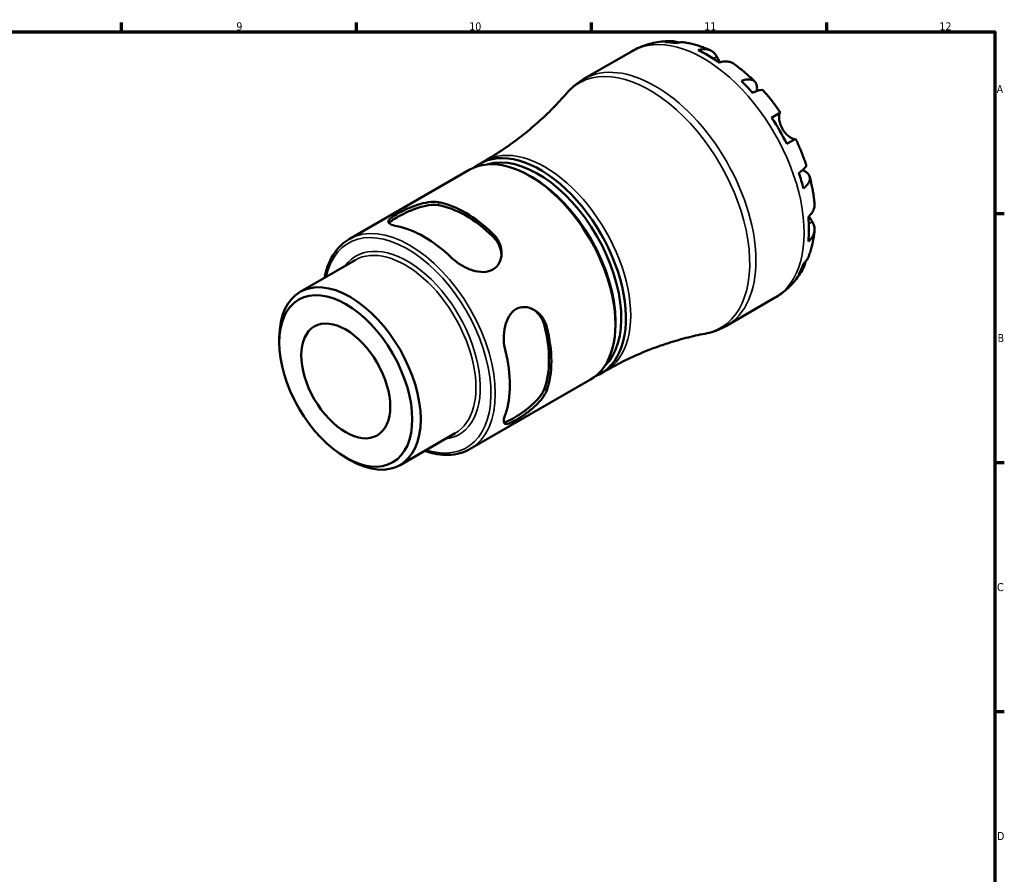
# Model space of a CAD drawing. Header units: millimetres. Extents: x -81 to 905, y -43 to 594.
# Tile 5 of 5: x 530 to 824, y 323 to 578. Entities that reach past the tile are written whole.
import ezdxf

# ---------------------------------------------------------------- set-up
doc = ezdxf.new("R2010")
doc.units = ezdxf.units.MM
for name, color, linetype, lineweight in [('Border (ANSI)', 7, 'Continuous', 70), ('Visible (ANSI)', 7, 'Continuous', 50), ('Visible Narrow (ANSI)', 7, 'Continuous', 35)]:
    doc.layers.add(name, color=color, linetype=linetype, lineweight=lineweight)
doc.styles.add('Note Text (ANSI)', font='tahoma.ttf')

# ---------------------------------------------------------------- blocks, each defined once
blk = doc.blocks.new('Borders Default Border')
at = {"layer": 'Border (ANSI)'}
for p, q in [((560.67, 574), (560.67, 576.8)), ((630.75, 574), (630.75, 576.8)), ((700.83, 574), (700.83, 576.8)), ((770.92, 574), (770.92, 576.8)), ((821, 519.75), (823.8, 519.75)), ((821, 445.5), (823.8, 445.5)), ((821, 371.25), (823.8, 371.25))]:
    blk.add_line(p, q, dxfattribs=at)
at = {"layer": 'Border (ANSI)', "flags": 128}
blk.add_lwpolyline([(20, 20), (20, 574), (821, 574), (821, 20), (20, 20)], dxfattribs=at)
at = {"layer": 'Border (ANSI)', "color": 5, "true_color": 0x0000ff, "char_height": 2.4, "attachment_point": 7, "style": 'Note Text (ANSI)'}
for s, insert in [('9', (594.92, 574.35)), ('10', (664.35, 574.35)), ('11', (734.43, 574.4)), ('12', (804.52, 574.4)), ('A', (821.58, 555.68)), ('B', (821.87, 481.43)), ('C', (821.71, 407.13)), ('D', (821.72, 332.93))]:
    blk.add_mtext(s, dxfattribs=dict(at, insert=insert))

msp = doc.modelspace()

# ---------------------------------------------------------------- linework, layer by layer
at = {"layer": 'Visible (ANSI)'}
for p, q in [((698.5281, 559.9045), (712.9019, 568.2032)), ((754.5092, 548.3465), (757.135, 549.8626)), ((761.635, 542.0683), (759.0092, 540.5523)), ((667.4758, 534.6152), (668.89, 535.4317)), ((628.5319, 512.1309), (664.3433, 532.8067)), ((683.1129, 530.6092), (682.4058, 531.0175)), ((613.9167, 496.3974), (630.3828, 505.9041)), ((741.0281, 486.2923), (755.4019, 494.591)), ((707.9501, 487.59), (707.9501, 486.7735)), ((607.7434, 481.2922), (607.7434, 482.7525)), ((703.6008, 472.0449), (705.015, 472.8614)), ((664.6569, 449.5606), (700.4683, 470.2363)), ((643.7237, 444.7702), (660.1898, 454.2769)), ((627.5556, 446.9766), (628.8202, 446.2465))]:
    msp.add_line(p, q, dxfattribs=at)
for centre, major_axis, start_param, end_param in [((735.7429, 532.3157), (-21.1364, 36.6092), 5.83034857, 5.95062389), ((735.7429, 532.3157), (-21.1364, 36.6092), 5.39113339, 5.6044409), ((735.7429, 532.3157), (-21.1364, 36.6092), 5.0449504, 5.16522572), ((735.7429, 532.3157), (-21.1364, 36.6092), 4.60573523, 4.81904274), ((682.4058, 501.5215), (-18.0625, 31.2852), 3.14159265, 6.28318531), ((685.5383, 503.3301), (18.0625, -31.2852), 6.19636394, 9.51159933), ((684.8312, 502.9218), (-17.5625, 30.4191), 3.28209274, 6.14268522), ((735.7429, 532.3157), (-21.1364, 36.6092), 4.25955224, 4.37982756), ((683.1129, 501.9298), (-17.5625, 30.4191), 3.92699082, 5.49778714), ((663.2998, 490.4906), (18.0625, -31.2852), 2.03221757, 2.68017141), ((663.2998, 490.4906), (17.5625, -30.4191), 2.02264163, 2.68974735), ((735.7429, 532.3157), (-21.1364, 36.6092), 3.82033706, 4.03364457), ((650.9254, 483.3463), (-18.0625, 31.2852), 5.17381022, 5.82176407), ((735.7429, 532.3157), (21.1364, -36.6092), 0.33256142, 0.45283674), ((628.8202, 470.5838), (14.9035, -25.8136), 5.49778714, 10.21017612), ((663.2998, 490.4906), (17.5625, -30.4191), 0.4518453, 1.11895103), ((663.2998, 490.4906), (18.0625, -31.2852), 0.46142124, 1.10937509), ((650.9254, 483.3463), (-18.0625, 31.2852), 3.60301389, 4.25096774)]:
    msp.add_ellipse(centre, major_axis=major_axis, ratio=0.57735027, start_param=start_param, end_param=end_param, dxfattribs=at)
for major_axis in [(-14.0093, 24.2648), (-9.375, 16.238)]:
    msp.add_ellipse((627.5556, 469.8537), major_axis=major_axis, ratio=0.57735027, dxfattribs=at)
for points, knots in [([(712.9019, 568.2032), (713.6259, 568.6212), (714.3741, 568.9971), (715.9048, 569.6591), (716.6873, 569.9453), (718.2722, 570.4265), (719.0744, 570.6216), (720.6858, 570.9234), (721.4948, 571.0302), (723.1094, 571.1607), (723.9149, 571.1846), (724.715, 571.1704)], [5.497787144, 5.497787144, 5.497787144, 5.497787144, 5.564613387, 5.564613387, 5.631439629, 5.631439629, 5.698265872, 5.698265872, 5.765092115, 5.765092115, 5.831918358, 5.831918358, 5.831918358, 5.831918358]), ([(722.6649, 570.903), (723.2279, 571.0629), (723.8058, 571.1481), (724.8888, 571.1866), (725.4926, 571.1393), (726.3682, 570.953), (726.6461, 570.8761), (726.9163, 570.7856)], [0.213433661, 0.213433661, 0.213433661, 0.213433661, 0.416009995, 0.416009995, 0.624348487, 0.624348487, 0.72203868, 0.72203868, 0.72203868, 0.72203868]), ([(728.8174, 570.7715), (728.3887, 570.8458), (727.9539, 570.8694), (727.0581, 570.826), (726.5206, 570.7367), (725.9844, 570.5741)], [6.099734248, 6.099734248, 6.099734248, 6.099734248, 6.269905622, 6.269905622, 6.472481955, 6.472481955, 6.472481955, 6.472481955]), ([(728.8174, 570.7718), (729.3318, 570.6818), (729.8423, 570.5777), (730.8553, 570.3433), (731.3577, 570.2128), (732.3541, 569.9272), (732.8481, 569.7721), (733.8277, 569.4385), (734.3133, 569.2602), (735.2759, 568.8814), (735.753, 568.6811), (736.2258, 568.4704)], [5.947813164, 5.947813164, 5.947813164, 5.947813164, 5.992165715, 5.992165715, 6.036518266, 6.036518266, 6.080870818, 6.080870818, 6.125223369, 6.125223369, 6.16957592, 6.16957592, 6.16957592, 6.16957592]), ([(732.5609, 568.4722), (733.0698, 568.6454), (733.5668, 568.751), (734.4605, 568.8382), (734.9372, 568.8238), (735.8268, 568.6485), (736.2397, 568.4876), (736.9348, 568.0834), (737.2806, 567.8023), (737.8056, 567.194), (738.0056, 566.8946), (738.1704, 566.5812)], [0.21343841, 0.21343841, 0.21343841, 0.21343841, 0.415599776, 0.415599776, 0.62400044, 0.62400044, 0.832401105, 0.832401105, 1.041788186, 1.041788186, 1.201242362, 1.201242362, 1.201242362, 1.201242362]), ([(738.1704, 566.5812), (738.2393, 566.4504), (738.3143, 566.3091), (738.4764, 566.0089), (738.5629, 565.8508), (738.772, 565.476), (738.8973, 565.2562), (739.0644, 564.9737), (739.0969, 564.9192), (739.1299, 564.8644)], [-0.72877811, -0.72877811, -0.72877811, -0.72877811, -0.658645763, -0.658645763, -0.589487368, -0.589487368, -0.502828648, -0.502828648, -0.482258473, -0.482258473, -0.482258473, -0.482258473]), ([(743.2421, 564.4229), (743.1457, 564.4918), (743.0482, 564.5548), (742.6037, 564.8133), (742.1907, 564.9743), (741.3011, 565.1496), (740.8244, 565.1639), (739.9308, 565.0767), (739.4338, 564.9711), (738.9249, 564.798)], [5.812344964, 5.812344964, 5.812344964, 5.812344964, 5.871113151, 5.871113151, 6.079513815, 6.079513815, 6.287914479, 6.287914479, 6.490075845, 6.490075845, 6.490075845, 6.490075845]), ([(743.2424, 564.4234), (743.6779, 564.1131), (744.1092, 563.7945), (744.9631, 563.1411), (745.3858, 562.8063), (746.2222, 562.1214), (746.6361, 561.7711), (747.4549, 561.0558), (747.8598, 560.6907), (748.6605, 559.9464), (749.0562, 559.5671), (749.4473, 559.181)], [0.116293, 0.116293, 0.116293, 0.116293, 0.16125208, 0.16125208, 0.206211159, 0.206211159, 0.251170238, 0.251170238, 0.296129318, 0.296129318, 0.341088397, 0.341088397, 0.341088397, 0.341088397]), ([(693.3074, 555.5632), (693.6024, 555.9058), (693.9088, 556.2396), (694.5437, 556.8871), (694.8723, 557.2008), (695.5506, 557.8063), (695.9003, 558.098), (696.6194, 558.6574), (696.9888, 558.925), (697.7456, 559.4345), (698.1329, 559.6763), (698.5281, 559.9045)], [5.298529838, 5.298529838, 5.298529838, 5.298529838, 5.338381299, 5.338381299, 5.37823276, 5.37823276, 5.418084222, 5.418084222, 5.457935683, 5.457935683, 5.497787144, 5.497787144, 5.497787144, 5.497787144]), ([(745.5014, 559.306), (745.9852, 559.4988), (746.4441, 559.6335), (747.2457, 559.7887), (747.6597, 559.8202), (748.4004, 559.754), (748.727, 559.6563), (749.2474, 559.3799), (749.4889, 559.1753), (749.8607, 558.6495), (749.991, 558.3282), (750.1395, 557.6582), (750.171, 557.2476), (750.1346, 556.6481), (750.1197, 556.4983), (750.0995, 556.346)], [0.21343366, 0.21343366, 0.21343366, 0.21343366, 0.41600999, 0.41600999, 0.62434849, 0.62434849, 0.83268698, 0.83268698, 1.04157188, 1.04157188, 1.25045677, 1.25045677, 1.46012794, 1.46012794, 1.52725977, 1.52725977, 1.52725977, 1.52725977]), ([(693.3074, 555.5632), (692.067, 554.1221), (690.74, 552.6741), (687.918, 549.7964), (686.4231, 548.3668), (683.2776, 545.559), (681.627, 544.1808), (678.1899, 541.5073), (676.4034, 540.2121), (672.7208, 537.7328), (670.8248, 536.5487), (668.89, 535.4317)], [5.298529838, 5.298529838, 5.298529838, 5.298529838, 5.338381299, 5.338381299, 5.37823276, 5.37823276, 5.418084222, 5.418084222, 5.457935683, 5.457935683, 5.497787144, 5.497787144, 5.497787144, 5.497787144]), ([(752.0542, 556.4296), (751.9787, 556.5138), (751.873, 556.5716), (751.5774, 556.6473), (751.3396, 556.6513), (750.7521, 556.5557), (750.4025, 556.4562), (749.6963, 556.2003), (749.2779, 556.0229), (748.8209, 555.8018)], [5.700348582, 5.700348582, 5.700348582, 5.700348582, 5.853228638, 5.853228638, 6.06156713, 6.06156713, 6.269905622, 6.269905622, 6.472481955, 6.472481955, 6.472481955, 6.472481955]), ([(752.0546, 556.4299), (752.4191, 556.0193), (752.7787, 555.6027), (753.4878, 554.7584), (753.8373, 554.3305), (754.5259, 553.4642), (754.865, 553.0257), (755.5325, 552.1385), (755.8608, 551.6899), (756.5064, 550.7832), (756.8236, 550.3252), (757.1352, 549.8627)], [0.443882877, 0.443882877, 0.443882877, 0.443882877, 0.488304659, 0.488304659, 0.532726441, 0.532726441, 0.577148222, 0.577148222, 0.621570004, 0.621570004, 0.665991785, 0.665991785, 0.665991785, 0.665991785]), ([(756.9774, 549.7716), (756.9559, 549.7592), (756.9351, 549.741), (756.8706, 549.6632), (756.8305, 549.5802), (756.7621, 549.3466), (756.735, 549.1933), (756.6975, 548.7464), (756.6993, 548.4262), (756.7802, 547.6191), (756.8751, 547.1228), (757.2004, 546.0715), (757.4343, 545.5265), (757.7319, 545.011)], [-0.724744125, -0.724744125, -0.724744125, -0.724744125, -0.682926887, -0.682926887, -0.589467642, -0.589467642, -0.490143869, -0.490143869, -0.349335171, -0.349335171, -0.17856496, -0.17856496, 0, 0, 0, 0]), ([(757.7319, 545.011), (757.9024, 544.7157), (758.0919, 544.4326), (758.5134, 543.8824), (758.7459, 543.6197), (759.3047, 543.0632), (759.6314, 542.7939), (760.2331, 542.372), (760.5035, 542.2184), (760.8958, 542.0408), (761.0356, 541.9928), (761.2635, 541.9426), (761.3521, 541.9392), (761.4403, 541.9598), (761.4603, 541.9675), (761.4774, 541.9774)], [0, 0, 0, 0, 0.102304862, 0.102304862, 0.211653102, 0.211653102, 0.358687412, 0.358687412, 0.498615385, 0.498615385, 0.596138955, 0.596138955, 0.690342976, 0.690342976, 0.723550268, 0.723550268, 0.723550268, 0.723550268]), ([(761.6352, 542.0684), (761.8799, 541.5674), (762.118, 541.0636), (762.5804, 540.0512), (762.8048, 539.5425), (763.2393, 538.521), (763.4496, 538.008), (763.8555, 536.9785), (764.0513, 536.4619), (764.428, 535.4256), (764.6089, 534.9059), (764.7823, 534.385)], [0.904804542, 0.904804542, 0.904804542, 0.904804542, 0.949226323, 0.949226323, 0.993648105, 0.993648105, 1.038069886, 1.038069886, 1.082491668, 1.082491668, 1.126913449, 1.126913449, 1.126913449, 1.126913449]), ([(762.6215, 531.8985), (763.0415, 532.1837), (763.4043, 532.4574), (763.979, 532.941), (764.24, 533.1941), (764.6165, 533.655), (764.732, 533.8629), (764.8142, 534.1568), (764.817, 534.2772), (764.7818, 534.3848)], [0.213433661, 0.213433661, 0.213433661, 0.213433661, 0.416009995, 0.416009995, 0.624348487, 0.624348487, 0.832686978, 0.832686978, 0.985567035, 0.985567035, 0.985567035, 0.985567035]), ([(763.7321, 532.7337), (763.8741, 532.675), (764.0113, 532.613), (764.5486, 532.3448), (764.8885, 532.1122), (765.3944, 531.6486), (765.6075, 531.3751), (765.877, 530.7902), (765.9334, 530.4788), (765.9126, 529.8899), (765.8339, 529.5582), (765.5209, 528.8837), (765.2866, 528.5409), (764.7514, 527.9243), (764.4054, 527.5942), (763.9965, 527.2716)], [5.15865585, 5.15865585, 5.15865585, 5.15865585, 5.22578768, 5.22578768, 5.43545884, 5.43545884, 5.64434374, 5.64434374, 5.85322864, 5.85322864, 6.06156713, 6.06156713, 6.26990562, 6.26990562, 6.47248196, 6.47248196, 6.47248196, 6.47248196]), ([(765.8612, 530.7514), (766, 530.2197), (766.1306, 529.6873), (766.3749, 528.6217), (766.4886, 528.0885), (766.6987, 527.0218), (766.795, 526.4882), (766.97, 525.4213), (767.0486, 524.8879), (767.1875, 523.8217), (767.2478, 523.2889), (767.2987, 522.7566)], [1.22970793, 1.22970793, 1.22970793, 1.22970793, 1.274667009, 1.274667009, 1.319626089, 1.319626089, 1.364585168, 1.364585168, 1.409544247, 1.409544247, 1.454503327, 1.454503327, 1.454503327, 1.454503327]), ([(642.7937, 516.0026), (641.9817, 516.1566), (641.3003, 516.3573), (640.4156, 516.8212), (640.2105, 517.0864), (640.2528, 517.6406), (640.4687, 517.9628), (641.346, 518.7194), (642.0095, 519.1589), (643.5779, 520.0644), (644.5576, 520.5736), (646.6571, 521.5357), (647.7775, 521.985), (649.9369, 522.7019), (651.129, 523.0066), (653.3384, 523.3075), (654.3561, 523.3009), (655.1681, 523.147)], [1.33660905, 1.33660905, 1.33660905, 1.33660905, 1.70002065, 1.70002065, 2.06343224, 2.06343224, 2.3961336, 2.3961336, 2.72883495, 2.72883495, 3.0615363, 3.0615363, 3.39423766, 3.39423766, 3.75764925, 3.75764925, 4.12106085, 4.12106085, 4.12106085, 4.12106085]), ([(765.4644, 518.8302), (765.8688, 519.1844), (766.2088, 519.562), (766.7311, 520.2923), (766.957, 520.7123), (767.25, 521.5704), (767.3171, 522.0085), (767.3155, 522.5227), (767.3097, 522.6387), (767.2982, 522.7566)], [0.21343841, 0.21343841, 0.21343841, 0.21343841, 0.415599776, 0.415599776, 0.62400044, 0.62400044, 0.832401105, 0.832401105, 0.891169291, 0.891169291, 0.891169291, 0.891169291]), ([(640.437, 516.8869), (640.5474, 517.033), (640.7035, 517.192), (641.346, 517.7322), (642.0088, 518.1659), (643.5787, 519.0723), (644.5581, 519.5867), (646.6537, 520.5658), (647.7706, 521.0267), (649.9272, 521.7702), (651.1204, 522.0912), (653.3334, 522.4219), (654.3535, 522.4287), (655.1681, 522.2843)], [2.246729, 2.246729, 2.246729, 2.246729, 2.4022296, 2.4022296, 2.73525769, 2.73525769, 3.06828578, 3.06828578, 3.40131386, 3.40131386, 3.76705264, 3.76705264, 4.13279141, 4.13279141, 4.13279141, 4.13279141]), ([(766.6315, 517.2852), (766.8204, 516.9858), (766.9798, 516.6629), (767.2441, 515.904), (767.3146, 515.464), (767.3171, 514.66), (767.25, 514.2219), (766.957, 513.3638), (766.7311, 512.9438), (766.2088, 512.2135), (765.8688, 511.8359), (765.4644, 511.4818)], [5.502271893, 5.502271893, 5.502271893, 5.502271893, 5.661726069, 5.661726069, 5.871113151, 5.871113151, 6.079513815, 6.079513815, 6.287914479, 6.287914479, 6.490075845, 6.490075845, 6.490075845, 6.490075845]), ([(765.6244, 518.9745), (765.717, 518.8072), (765.8092, 518.6453), (766.0292, 518.2666), (766.1538, 518.0585), (766.3952, 517.6624), (766.5102, 517.4776), (766.6207, 517.3023), (766.6261, 517.2937), (766.6315, 517.2852)], [-2.644989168, -2.644989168, -2.644989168, -2.644989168, -2.583387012, -2.583387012, -2.495475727, -2.495475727, -2.403102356, -2.403102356, -2.398316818, -2.398316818, -2.398316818, -2.398316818]), ([(671.4315, 513.7573), (672.2436, 512.9736), (672.9249, 511.9992), (673.8097, 509.9119), (674.0148, 508.8006), (673.9725, 506.8614), (673.7565, 505.8899), (672.8792, 504.2221), (672.2157, 503.5303), (671.4315, 503.0776), (670.6474, 502.6248), (669.6676, 502.3679), (667.5681, 502.317), (666.4477, 502.517), (664.2883, 503.185), (663.0963, 503.7265), (660.8869, 505.049), (659.8692, 505.8292), (659.0572, 506.6129)], [-1.3922259, -1.3922259, -1.3922259, -1.3922259, -1.0288143, -1.0288143, -0.66540271, -0.66540271, -0.33270135, -0.33270135, 0, 0, 0, 0.33270135, 0.33270135, 0.66540271, 0.66540271, 1.0288143, 1.0288143, 1.3922259, 1.3922259, 1.3922259, 1.3922259]), ([(767.2953, 514.6565), (767.2413, 514.1417), (767.1763, 513.6284), (767.0229, 512.6054), (766.9347, 512.0957), (766.7337, 511.0805), (766.6211, 510.5751), (766.3702, 509.5694), (766.2319, 509.0691), (765.9285, 508.0746), (765.7634, 507.5804), (765.5841, 507.09)], [1.684405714, 1.684405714, 1.684405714, 1.684405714, 1.728758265, 1.728758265, 1.773110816, 1.773110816, 1.817463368, 1.817463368, 1.861815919, 1.861815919, 1.90616847, 1.90616847, 1.90616847, 1.90616847]), ([(621.2579, 500.6359), (621.2781, 500.7433), (621.2989, 500.8503), (621.8879, 503.7761), (622.9054, 506.2648), (625.4906, 509.887), (626.9047, 511.1915), (628.5319, 512.1309)], [4.905520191, 4.905520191, 4.905520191, 4.905520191, 4.917717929, 4.917717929, 5.240694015, 5.240694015, 5.497787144, 5.497787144, 5.497787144, 5.497787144]), ([(671.4315, 512.8946), (672.2461, 512.0984), (672.928, 511.1089), (673.7215, 509.2072), (673.9224, 508.3218), (673.9782, 507.4779)], [-1.397533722, -1.397533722, -1.397533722, -1.397533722, -1.031794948, -1.031794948, -0.740996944, -0.740996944, -0.740996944, -0.740996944]), ([(764.6455, 505.4366), (764.5888, 505.1574), (764.5165, 504.8783), (764.24, 504.0269), (763.979, 503.4803), (763.4043, 502.5617), (763.0415, 502.1038), (762.6215, 501.6962)], [5.963876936, 5.963876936, 5.963876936, 5.963876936, 6.06156713, 6.06156713, 6.269905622, 6.269905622, 6.472481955, 6.472481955, 6.472481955, 6.472481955]), ([(763.9965, 504.7354), (764.4054, 505.1184), (764.7514, 505.5393), (765.2369, 506.2933), (765.4338, 506.6817), (765.5838, 507.0901)], [0.213433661, 0.213433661, 0.213433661, 0.213433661, 0.416009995, 0.416009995, 0.586181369, 0.586181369, 0.586181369, 0.586181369]), ([(763.8781, 503.3379), (763.4904, 502.6379), (763.067, 501.9522), (762.1466, 500.6192), (761.6496, 499.972), (760.5825, 498.7274), (760.0124, 498.1302), (758.8033, 496.9983), (758.1642, 496.4637), (756.8255, 495.469), (756.1259, 495.009), (755.4019, 494.591)], [2.022063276, 2.022063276, 2.022063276, 2.022063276, 2.088889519, 2.088889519, 2.155715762, 2.155715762, 2.222542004, 2.222542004, 2.289368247, 2.289368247, 2.35619449, 2.35619449, 2.35619449, 2.35619449]), ([(675.1408, 478.7553), (674.8681, 479.8503), (674.7013, 481.1218), (674.6607, 483.6965), (674.7877, 484.9995), (675.2889, 487.2037), (675.6759, 488.2739), (676.7697, 490.0667), (677.4821, 490.7867), (679.0505, 491.6922), (679.9814, 491.9209), (681.8643, 491.8468), (682.8136, 491.5481), (684.5142, 490.6151), (685.374, 489.8818), (686.7393, 488.072), (687.2425, 486.9947), (687.5152, 485.8996)], [1.33660905, 1.33660905, 1.33660905, 1.33660905, 1.70002065, 1.70002065, 2.06343224, 2.06343224, 2.3961336, 2.3961336, 2.72883495, 2.72883495, 3.0615363, 3.0615363, 3.39423766, 3.39423766, 3.75764925, 3.75764925, 4.12106085, 4.12106085, 4.12106085, 4.12106085]), ([(683.3504, 491.2448), (684.0533, 490.7745), (684.7197, 490.1578), (685.9699, 488.5198), (686.4858, 487.4345), (686.768, 486.331)], [3.476254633, 3.476254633, 3.476254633, 3.476254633, 3.767052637, 3.767052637, 4.132791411, 4.132791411, 4.132791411, 4.132791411]), ([(741.0281, 486.2923), (740.6329, 486.0641), (740.2298, 485.8496), (739.4102, 485.449), (738.9937, 485.2629), (738.1497, 484.9198), (737.7223, 484.7628), (736.8588, 484.4781), (736.4228, 484.3505), (735.5445, 484.1243), (735.1023, 484.0259), (734.6581, 483.9417)], [2.35619449, 2.35619449, 2.35619449, 2.35619449, 2.396045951, 2.396045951, 2.435897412, 2.435897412, 2.475748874, 2.475748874, 2.515600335, 2.515600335, 2.555451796, 2.555451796, 2.555451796, 2.555451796]), ([(705.015, 472.8614), (706.9498, 473.9784), (708.9232, 475.0284), (712.9117, 476.9779), (714.9266, 477.8775), (718.9604, 479.5174), (720.9793, 480.2577), (724.9837, 481.5779), (726.9692, 482.1578), (730.8723, 483.1628), (732.7898, 483.588), (734.6581, 483.9417)], [2.35619449, 2.35619449, 2.35619449, 2.35619449, 2.396045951, 2.396045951, 2.435897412, 2.435897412, 2.475748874, 2.475748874, 2.515600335, 2.515600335, 2.555451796, 2.555451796, 2.555451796, 2.555451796]), ([(687.5152, 467.1202), (687.2425, 466.34), (686.7393, 465.4554), (685.374, 463.6924), (684.5142, 462.8124), (682.8136, 461.3008), (681.8643, 460.5551), (679.9814, 459.2179), (679.0505, 458.6241), (678.2663, 458.1714), (677.4821, 457.7186), (676.7697, 457.3637), (675.6759, 456.9823), (675.2889, 456.9564), (674.7877, 457.1969), (674.6607, 457.507), (674.7013, 458.5052), (674.8681, 459.1957), (675.1408, 459.9759)], [-1.3922259, -1.3922259, -1.3922259, -1.3922259, -1.0288143, -1.0288143, -0.66540271, -0.66540271, -0.33270135, -0.33270135, 0, 0, 0, 0.33270135, 0.33270135, 0.66540271, 0.66540271, 1.0288143, 1.0288143, 1.3922259, 1.3922259, 1.3922259, 1.3922259]), ([(686.768, 467.5515), (686.4858, 466.7739), (685.9699, 465.8938), (684.577, 464.1426), (683.7024, 463.2699), (681.9802, 461.7739), (681.0226, 461.0371), (679.1269, 459.7118), (678.1917, 459.1208), (677.4068, 458.6676), (676.6218, 458.2144), (675.9148, 457.8573), (675.1256, 457.571), (674.91, 457.5153), (674.7282, 457.4927)], [-1.39753372, -1.39753372, -1.39753372, -1.39753372, -1.03179495, -1.03179495, -0.66605617, -0.66605617, -0.33302809, -0.33302809, 0, 0, 0, 0.33302809, 0.33302809, 0.48852869, 0.48852869, 0.48852869, 0.48852869]), ([(664.6569, 449.5606), (662.729, 448.4475), (660.5072, 447.8521), (655.8824, 447.7367), (653.4964, 448.1539), (651.0649, 449.0087)], [2.35619449, 2.35619449, 2.35619449, 2.35619449, 2.660804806, 2.660804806, 2.948461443, 2.948461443, 2.948461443, 2.948461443])]:
    msp.add_open_spline(points, degree=3, knots=knots, dxfattribs=at)
at = {"layer": 'Visible Narrow (ANSI)'}
for p, q in [((738.1704, 566.5812), (737.1405, 565.9866)), ((655.1681, 522.2843), (655.1681, 523.147)), ((766.6315, 517.2852), (765.6015, 516.6906)), ((671.4315, 513.7573), (671.4315, 512.8946)), ((686.768, 486.331), (687.5152, 485.8996)), ((687.5152, 467.1202), (686.768, 467.5515))]:
    msp.add_line(p, q, dxfattribs=at)
for centre, major_axis, start_param, end_param in [((734.1519, 531.3971), (-21.25, 36.8061), 3.14159265, 6.28318531), ((719.7781, 523.0984), (21.25, -36.8061), 0, 3.14159265), ((718.1579, 522.163), (-21.0927, 36.5336), 2.94233535, 6.48244261), ((686.9525, 504.1466), (-18.0625, 31.2852), 3.14159265, 6.28318531), ((645.9403, 480.4682), (-17.6, 30.4841), 2.58071723, 6.84406073), ((646.5944, 480.8458), (18.0625, -31.2852), 0, 3.14159265), ((645.9403, 480.4682), (15.366, -26.6147), 6.03721322, 9.67075005), ((645.2863, 480.0905), (-14.9035, 25.8136), 3.14159265, 6.28318531)]:
    msp.add_ellipse(centre, major_axis=major_axis, ratio=0.57735027, start_param=start_param, end_param=end_param, dxfattribs=at)

# ---------------------------------------------------------------- block references
msp.add_blockref('Borders Default Border', (0, 0))

doc.saveas('drawing.dxf')
